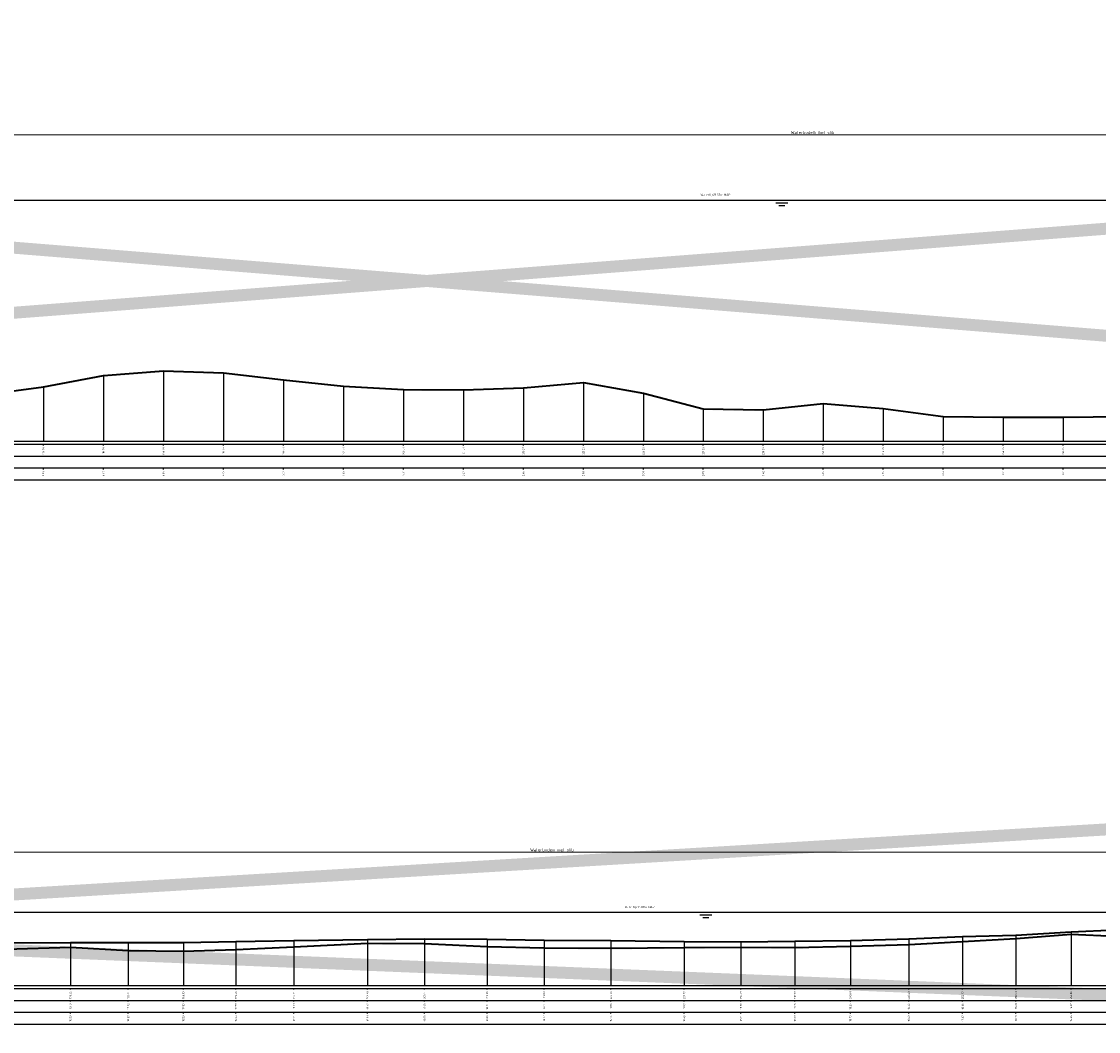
# Model space of a CAD drawing. Header units: metres. Extents: x 173015 to 189682, y 346605 to 348504.
# Tile 184 of 212: x 189054 to 189144, y 348316 to 348400. Entities that reach past the tile are written whole.
import ezdxf
from ezdxf.enums import TextEntityAlignment as Align

# ---------------------------------------------------------------- set-up
doc = ezdxf.new("R2010")
doc.units = ezdxf.units.M
doc.header["$PDMODE"] = 35
doc.header["$PDSIZE"] = 0.075
for name, color, linetype, lineweight in [('B-ME-OB-WATERLIJN-GD', 150, 'Continuous', 25), ('X-ME-AL-PROFIEL_HUIDIG MAAIVELD-GD', 252, 'Continuous', 0), ('X-XX-AL-DETAIL1-M-B', 252, 'Continuous', 18), ('X-XX-AL-DWARSPROFIEL_PROFIELLIJN BOVENKANT SLIB-GD', 42, 'Continuous', 35), ('X-XX-AL-DWARSPROFIEL_PROFIELLIJN MAAIVELD-GD', 8, 'Continuous', 35), ('X-XX-AL-HULPGEOMETRIE-G', 50, 'Continuous', 25), ('X-XX-AL-NAP-T18', 10, 'Continuous', 18)]:
    doc.layers.add(name, color=color, linetype=linetype, lineweight=lineweight)
doc.layers.add('X-ME-AL-PROFIELRASTER-S', color=7, linetype='Continuous')
doc.styles.add('NLCS-ISO-ANNOTATIVE-T18', font='NLCS-ISO.ttf', dxfattribs={"height": 1.8})
doc.styles.add('NLCS-ISO-M100-T18', font='NLCS-ISO.ttf', dxfattribs={"height": 0.18})
doc.styles.add('NLCS-ISO-M100-T25', font='NLCS-ISO.ttf', dxfattribs={"height": 0.25})
doc.dimstyles.new('NLCS-M100-T25-PIJL_L3_H2', dxfattribs={"dimscale": 0.1, "dimtxt": 2.5, "dimasz": 2.5, "dimexe": 2, "dimexo": 2, "dimgap": 0.7, "dimtad": 1, "dimdec": 3, "dimzin": 0, "dimdsep": 46, "dimtxsty": 'NLCS-ISO-M100-T25', "dimcen": 0, "dimdle": 2, "dimclrd": 256, "dimclre": 256, "dimclrt": 256, "dimazin": 0, "dimtfac": 1, "dimtdec": 3, "dimtofl": 0, "dimtmove": 0, "dimatfit": 3, "dimfxl": 2, "dimfxlon": 1, "dimtfillclr": 256, "dimtolj": 1, "dimtzin": 0, "dimlwd": -1, "dimlwe": -1, "dimarcsym": 0})

# ---------------------------------------------------------------- blocks, each defined once
blk = doc.blocks.new('SAL-PROFIELRASTER_BALK_EIND1-D')
at = {"color": 0, "linetype": 'ByBlock', "lineweight": -2, "flags": 128}
for points in [[(0, 0), (1, 0)], [(0, -2.5), (1, -2.5)], [(0, -12.5), (1, -12.5)]]:
    blk.add_lwpolyline(points, dxfattribs=at)
blk = doc.blocks.new('SAL-PROFIELRASTER_BALK_EIND2-D')
at = {"color": 0, "linetype": 'ByBlock', "lineweight": -2}
blk.add_line((1, -12.5), (0, -12.5), dxfattribs=at)
blk = doc.blocks.new('SAL-PROFIELRASTER_BALK_DATA-D')
at = {"color": 0, "linetype": 'ByBlock', "lineweight": -2}
blk.add_lwpolyline([(0, -3.5), (0, -2.5)], dxfattribs=at)
at = {"color": 0, "linetype": 'ByBlock', "lineweight": -2, "style": 'NLCS-ISO-ANNOTATIVE-T18'}
blk.add_attdef('GETAL', text='', height=1.5, rotation=90, dxfattribs=at).set_placement((0.75, -5), align=Align.RIGHT)
blk = doc.blocks.new('SAL-PROFIELRASTER_AANHAAL-D')
at = {"color": 9, "linetype": 'ByBlock', "lineweight": -2, "flags": 128}
blk.add_lwpolyline([(0, 1), (0, 0)], dxfattribs=at)
blk = doc.blocks.new('*D39')
at = {"layer": 'Defpoints', "color": 0, "transparency": 16777216}
for p in [(188890.424, 348390.672), (188890.424, 348383.512), (189350.024, 348363.422)]:
    blk.add_point(p, dxfattribs=at)
at = {"layer": 'X-XX-AL-DETAIL1-M-B', "transparency": 16777216}
for p, q in [((188890.424, 348390.472), (188890.424, 348390.872)), ((189349.774, 348390.672), (188890.674, 348390.672)), ((189350.024, 348390.472), (189350.024, 348390.872))]:
    blk.add_line(p, q, dxfattribs=at)
for points in [[(188890.674, 348390.713), (188890.674, 348390.63), (188890.424, 348390.672)], [(189349.774, 348390.713), (189349.774, 348390.63), (189350.024, 348390.672)]]:
    blk.add_solid(points, dxfattribs=at)
at = {"layer": 'X-XX-AL-DETAIL1-M-B', "transparency": 16777216, "insert": (189120.224, 348390.867), "char_height": 0.25, "attachment_point": 5, "style": 'NLCS-ISO-M100-T25'}
blk.add_mtext('\\A1;Waterbodem met slib', dxfattribs=at)
blk = doc.blocks.new('*D40')
at = {"layer": 'Defpoints', "color": 0, "transparency": 16777216}
for p in [(189004.828, 348330.918), (189004.828, 348321.945), (189192.181, 348321.945)]:
    blk.add_point(p, dxfattribs=at)
at = {"layer": 'X-XX-AL-DETAIL1-M-B', "transparency": 16777216}
for p, q in [((189004.828, 348330.718), (189004.828, 348331.118)), ((189192.181, 348330.718), (189192.181, 348331.118)), ((189191.931, 348330.918), (189005.078, 348330.918))]:
    blk.add_line(p, q, dxfattribs=at)
for points in [[(189005.078, 348330.96), (189005.078, 348330.877), (189004.828, 348330.918)], [(189191.931, 348330.96), (189191.931, 348330.877), (189192.181, 348330.918)]]:
    blk.add_solid(points, dxfattribs=at)
at = {"layer": 'X-XX-AL-DETAIL1-M-B', "transparency": 16777216, "insert": (189098.505, 348331.113), "char_height": 0.25, "attachment_point": 5, "style": 'NLCS-ISO-M100-T25'}
blk.add_mtext('\\A1;Waterbodem met slib', dxfattribs=at)

msp = doc.modelspace()

# ---------------------------------------------------------------- hatches: boundary and pattern name
at = {"layer": 'X-ME-AL-PROFIEL_HUIDIG MAAIVELD-GD'}
h = msp.add_hatch(dxfattribs=at)
h.set_pattern_fill('AGR-MAAIVELD', color=256, scale=0.05, pattern_type=2)
h.set_pattern_definition([(45, (0, 0), (-0.25000007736, 0.25000007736), []), (45, (-0.0357, 0.0357), (0, 0.50000015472), [0.3535535, -0.3535535]), (45, (-0.07143, 0.07143), (0, 0.50000015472), [0.3535535, -0.3535535]), (45, (-0.10764, 0.10764), (0, 0.50000015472), [0.3535535, -0.3535535]), (45, (-0.14286, 0.14286), (0, 0.50000015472), [0.3535535, -0.3535535]), (45, (-0.17857, 0.17857), (0, 0.50000015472), [0.3535535, -0.3535535]), (45, (-0.2143, 0.2143), (0, 0.50000015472), [0.3535535, -0.3535535]), (315, (0, 0), (0.25000007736, 0.25000007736), []), (315, (0.0357, 0.0357), (0.50000015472, -1e-16), [0.3535535, -0.3535535]), (315, (0.07143, 0.07143), (0.50000015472, -1e-16), [0.3535535, -0.3535535]), (315, (0.10764, 0.10764), (0.50000015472, -1e-16), [0.3535535, -0.3535535]), (315, (0.14286, 0.14286), (0.50000015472, -1e-16), [0.3535535, -0.3535535]), (315, (0.17857, 0.17857), (0.50000015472, -1e-16), [0.3535535, -0.3535535]), (315, (0.2143, 0.2143), (0.50000015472, -1e-16), [0.3535535, -0.3535535])])
h.paths.add_polyline_path([(189349.6491, 348385.1277), (189349.6491, 348385.2277), (189348.7739, 348385.0327), (189346.598, 348384.7597), (189344.2243, 348384.1877), (189340.5139, 348382.9987), (189337.707, 348382.4747), (189335.2402, 348382.3107), (189332.9719, 348381.9397), (189331.0087, 348381.8657), (189326.0111, 348381.6957), (189321.0135, 348381.5457), (189316.0159, 348381.1657), (189311.0183, 348380.1057), (189306.0207, 348379.3357), (189301.0231, 348378.5357), (189296.0255, 348377.6857), (189291.0279, 348377.0257), (189286.0303, 348376.0957), (189281.0327, 348374.8457), (189276.0351, 348373.9057), (189271.0375, 348373.2057), (189266.04, 348372.9357), (189261.0424, 348372.9457), (189256.0448, 348371.9457), (189251.0472, 348371.8457), (189246.0496, 348371.9357), (189241.052, 348371.4457), (189236.0544, 348369.8057), (189231.0568, 348368.7957), (189226.0592, 348368.8757), (189221.0616, 348369.4257), (189216.064, 348368.7857), (189211.0664, 348368.0157), (189206.0688, 348367.7257), (189201.0712, 348367.8557), (189196.0736, 348368.2657), (189191.0761, 348368.5457), (189186.0785, 348368.7057), (189181.0809, 348368.5357), (189176.0833, 348368.4357), (189171.0857, 348368.1857), (189166.0881, 348368.0857), (189161.0905, 348368.0057), (189156.0929, 348367.4857), (189151.0953, 348367.2657), (189146.0977, 348367.1957), (189141.1001, 348367.1557), (189136.1025, 348367.1557), (189131.1049, 348367.2157), (189126.1073, 348367.8857), (189121.1098, 348368.2857), (189116.1122, 348367.7657), (189111.1146, 348367.8457), (189106.117, 348369.1457), (189101.1194, 348370.0457), (189096.1218, 348369.6057), (189091.1242, 348369.4157), (189086.1266, 348369.4557), (189081.129, 348369.7457), (189076.1314, 348370.2657), (189071.1338, 348370.8457), (189066.1362, 348370.9957), (189061.1386, 348370.6157), (189056.141, 348369.6757), (189051.1434, 348369.0057), (189046.1459, 348368.7157), (189041.1483, 348369.2457), (189036.1507, 348370.1557), (189031.1531, 348371.4057), (189026.1555, 348371.7057), (189021.1579, 348371.6757), (189016.1603, 348371.6157), (189011.1627, 348371.9657), (189006.1651, 348372.6657), (189001.1675, 348373.4457), (188996.1699, 348374.4857), (188991.1723, 348375.4357), (188986.1747, 348376.2957), (188981.1771, 348377.3657), (188976.1796, 348378.1757), (188971.182, 348378.9157), (188966.1844, 348379.8657), (188961.1868, 348380.2857), (188956.1892, 348380.7857), (188951.1916, 348381.2357), (188946.194, 348381.3427), (188941.5461, 348381.5207), (188937.5444, 348381.6947), (188933.4252, 348382.3557), (188929.2274, 348382.6067), (188925.2357, 348382.3637), (188921.0174, 348382.6887), (188918.0486, 348382.9187), (188915.1552, 348382.9667), (188913.9741, 348383.2377), (188911.2316, 348383.6457), (188909.3069, 348383.9447), (188907.5396, 348384.1557), (188905.8614, 348384.3117), (188903.8265, 348384.4617), (188901.6416, 348384.6107), (188899.3855, 348384.6857), (188897.0584, 348384.7987), (188895.1431, 348384.8407), (188892.8659, 348384.9047), (188891.0155, 348385.0187), (188890.4364, 348385.2317), (188889.6547, 348385.4837), (188887.2296, 348385.5657), (188884.9793, 348385.6627), (188882.3406, 348385.8417), (188879.7566, 348385.8557), (188879.7566, 348385.7557), (188882.3406, 348385.7417), (188884.9793, 348385.5627), (188887.2296, 348385.4657), (188889.6547, 348385.3837), (188890.4364, 348385.1317), (188891.0155, 348384.9187), (188892.8659, 348384.8047), (188895.1431, 348384.7407), (188897.0584, 348384.6987), (188899.3855, 348384.5857), (188901.6416, 348384.5107), (188903.8265, 348384.3617), (188905.8614, 348384.2117), (188907.5396, 348384.0557), (188909.3069, 348383.8447), (188911.2316, 348383.5457), (188913.9741, 348383.1377), (188915.1552, 348382.8667), (188918.0486, 348382.8187), (188921.0174, 348382.5887), (188925.2357, 348382.2637), (188929.2274, 348382.5067), (188933.4252, 348382.2557), (188937.5444, 348381.5947), (188941.5461, 348381.4207), (188946.194, 348381.2427), (188951.1916, 348381.1357), (188956.1892, 348380.6857), (188961.1868, 348380.1857), (188966.1844, 348379.7657), (188971.182, 348378.8157), (188976.1796, 348378.0757), (188981.1771, 348377.2657), (188986.1747, 348376.1957), (188991.1723, 348375.3357), (188996.1699, 348374.3857), (189001.1675, 348373.3457), (189006.1651, 348372.5657), (189011.1627, 348371.8657), (189016.1603, 348371.5157), (189021.1579, 348371.5757), (189026.1555, 348371.6057), (189031.1531, 348371.3057), (189036.1507, 348370.0557), (189041.1483, 348369.1457), (189046.1459, 348368.6157), (189051.1434, 348368.9057), (189056.141, 348369.5757), (189061.1386, 348370.5157), (189066.1362, 348370.8957), (189071.1338, 348370.7457), (189076.1314, 348370.1657), (189081.129, 348369.6457), (189086.1266, 348369.3557), (189091.1242, 348369.3157), (189096.1218, 348369.5057), (189101.1194, 348369.9457), (189106.117, 348369.0457), (189111.1146, 348367.7457), (189116.1122, 348367.6657), (189121.1098, 348368.1857), (189126.1073, 348367.7857), (189131.1049, 348367.1157), (189136.1025, 348367.0557), (189141.1001, 348367.0557), (189146.0977, 348367.0957), (189151.0953, 348367.1657), (189156.0929, 348367.3857), (189161.0905, 348367.9057), (189166.0881, 348367.9857), (189171.0857, 348368.0857), (189176.0833, 348368.3357), (189181.0809, 348368.4357), (189186.0785, 348368.6057), (189191.0761, 348368.4457), (189196.0736, 348368.1657), (189201.0712, 348367.7557), (189206.0688, 348367.6257), (189211.0664, 348367.9157), (189216.064, 348368.6857), (189221.0616, 348369.3257), (189226.0592, 348368.7757), (189231.0568, 348368.6957), (189236.0544, 348369.7057), (189241.052, 348371.3457), (189246.0496, 348371.8357), (189251.0472, 348371.7457), (189256.0448, 348371.8457), (189261.0424, 348372.8457), (189266.04, 348372.8357), (189271.0375, 348373.1057), (189276.0351, 348373.8057), (189281.0327, 348374.7457), (189286.0303, 348375.9957), (189291.0279, 348376.9257), (189296.0255, 348377.5857), (189301.0231, 348378.4357), (189306.0207, 348379.2357), (189311.0183, 348380.0057), (189316.0159, 348381.0657), (189321.0135, 348381.4457), (189326.0111, 348381.5957), (189331.0087, 348381.7657), (189332.9719, 348381.8397), (189335.2402, 348382.2107), (189337.707, 348382.3747), (189340.5139, 348382.8987), (189344.2243, 348384.0877), (189346.598, 348384.6597), (189348.7739, 348384.9327)])
h = msp.add_hatch(dxfattribs=at)
h.set_pattern_fill('AGR-MAAIVELD', color=256, scale=0.05, pattern_type=2)
h.set_pattern_definition([(45, (2153.99712, 154.15707), (-0.25000007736, 0.25000007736), []), (45, (2153.9614, 154.19278), (0, 0.50000015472), [0.3535535, -0.3535535]), (45, (2153.9257, 154.2285), (0, 0.50000015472), [0.3535535, -0.3535535]), (45, (2153.88948, 154.2647), (0, 0.50000015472), [0.3535535, -0.3535535]), (45, (2153.85426, 154.29992), (0, 0.50000015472), [0.3535535, -0.3535535]), (45, (2153.81855, 154.33564), (0, 0.50000015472), [0.3535535, -0.3535535]), (45, (2153.78284, 154.37135), (0, 0.50000015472), [0.3535535, -0.3535535]), (315, (2153.99712, 154.15707), (0.25000007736, 0.25000007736), []), (315, (2154.03284, 154.19278), (0.50000015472, -1e-16), [0.3535535, -0.3535535]), (315, (2154.06855, 154.2285), (0.50000015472, -1e-16), [0.3535535, -0.3535535]), (315, (2154.10476, 154.2647), (0.50000015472, -1e-16), [0.3535535, -0.3535535]), (315, (2154.13998, 154.29992), (0.50000015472, -1e-16), [0.3535535, -0.3535535]), (315, (2154.1757, 154.33564), (0.50000015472, -1e-16), [0.3535535, -0.3535535]), (315, (2154.2114, 154.37135), (0.50000015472, -1e-16), [0.3535535, -0.3535535])])
h.paths.add_polyline_path([(189195.2551, 348326.5533), (189194.0546, 348326.2553), (189193.3331, 348326.0603), (189192.1813, 348325.9053), (189190.4147, 348325.7343), (189188.288, 348325.6073), (189185.8403, 348325.4493), (189183.646, 348325.4213), (189180.6202, 348325.3213), (189177.5695, 348325.1613), (189176.1906, 348325.1523), (189172.7528, 348324.9823), (189168.309, 348324.7123), (189163.3333, 348324.4953), (189159.1148, 348324.5143), (189154.6398, 348324.4443), (189151.1526, 348324.1053), (189148.4097, 348324.1223), (189145.4489, 348323.9153), (189141.7593, 348324.0863), (189137.1705, 348323.7253), (189132.7251, 348323.4703), (189128.2319, 348323.2333), (189123.3677, 348323.0753), (189118.7427, 348322.9763), (189114.2483, 348323.0103), (189109.5284, 348322.9803), (189103.4026, 348322.9173), (189097.8554, 348322.9543), (189093.1109, 348323.0503), (189087.8921, 348323.2953), (189083.1362, 348323.3343), (189076.9962, 348323.0433), (189072.1523, 348322.8013), (189067.7877, 348322.6643), (189063.1978, 348322.7383), (189058.3727, 348323.0003), (189053.0349, 348322.8223), (189047.9447, 348322.9513), (189042.8612, 348323.0673), (189038.0311, 348323.2413), (189034.1395, 348323.4323), (189029.1037, 348323.7683), (189024.4889, 348324.1803), (189020.5525, 348324.4533), (189016.5763, 348324.6633), (189011.5225, 348325.0263), (189008.7871, 348325.3453), (189007.0005, 348325.6063), (189005.2556, 348325.7633), (189004.8283, 348325.9053), (189002.9594, 348326.2933), (189001.1267, 348326.9013), (188999.3711, 348327.1603), (188995.6531, 348327.3173), (188993.1461, 348327.2723), (188990.9811, 348327.2133), (188988.0635, 348327.0063), (188985.3382, 348326.9363), (188982.6591, 348326.6723), (188980.5414, 348326.4893), (188978.746, 348326.4053), (188976.9864, 348325.9093), (188975.8056, 348325.7123), (188974.1429, 348325.4463), (188971.8299, 348325.2783), (188969.2265, 348325.0603), (188968.3442, 348325.0943), (188967.0865, 348324.9503), (188965.65, 348324.8023), (188963.5276, 348324.7983), (188960.1915, 348324.7903), (188956.2982, 348324.6583), (188952.0675, 348324.5513), (188948.069, 348324.4573), (188944.66, 348324.8273), (188941.6228, 348324.0993), (188938.4592, 348324.4173), (188934.8641, 348324.2763), (188931.0871, 348324.3393), (188927.2653, 348324.2323), (188922.8834, 348324.1603), (188918.26, 348324.3523), (188914.4136, 348324.3443), (188910.5025, 348324.7023), (188907.092, 348324.5933), (188904.4401, 348324.9363), (188900.5089, 348324.5633), (188899.2003, 348324.7623), (188896.615, 348325.1043), (188894.3055, 348325.3193), (188893.0213, 348325.4113), (188891.4084, 348325.4603), (188890.0271, 348325.6193), (188889.0865, 348325.8793), (188887.5397, 348325.9503), (188885.7884, 348326.4763), (188883.8909, 348326.5563), (188881.5143, 348326.9253), (188879.7566, 348327.1293), (188879.7566, 348327.0293), (188881.5143, 348326.8253), (188883.8909, 348326.4563), (188885.7884, 348326.3763), (188887.5397, 348325.8503), (188889.0865, 348325.7793), (188890.0271, 348325.5193), (188891.4084, 348325.3603), (188893.0213, 348325.3113), (188894.3055, 348325.2193), (188896.615, 348325.0043), (188899.2003, 348324.6623), (188900.5089, 348324.4633), (188904.4401, 348324.8363), (188907.092, 348324.4933), (188910.5025, 348324.6023), (188914.4136, 348324.2443), (188918.26, 348324.2523), (188922.8834, 348324.0603), (188927.2653, 348324.1323), (188931.0871, 348324.2393), (188934.8641, 348324.1763), (188938.4592, 348324.3173), (188941.6228, 348323.9993), (188944.66, 348324.7273), (188948.069, 348324.3573), (188952.0675, 348324.4513), (188956.2982, 348324.5583), (188960.1915, 348324.6903), (188963.5276, 348324.6983), (188965.65, 348324.7023), (188967.0865, 348324.8503), (188968.3442, 348324.9943), (188969.2265, 348324.9603), (188971.8299, 348325.1783), (188974.1429, 348325.3463), (188975.8056, 348325.6123), (188976.9864, 348325.8093), (188978.746, 348326.3053), (188980.5414, 348326.3893), (188982.6591, 348326.5723), (188985.3382, 348326.8363), (188988.0635, 348326.9063), (188990.9811, 348327.1133), (188993.1461, 348327.1723), (188995.6531, 348327.2173), (188999.3711, 348327.0603), (189001.1267, 348326.8013), (189002.9594, 348326.1933), (189004.8283, 348325.8053), (189005.2556, 348325.6633), (189007.0005, 348325.5063), (189008.7871, 348325.2453), (189011.5225, 348324.9263), (189016.5763, 348324.5633), (189020.5525, 348324.3533), (189024.4889, 348324.0803), (189029.1037, 348323.6683), (189034.1395, 348323.3323), (189038.0311, 348323.1413), (189042.8612, 348322.9673), (189047.9447, 348322.8513), (189053.0349, 348322.7223), (189058.3727, 348322.9003), (189063.1978, 348322.6383), (189067.7877, 348322.5643), (189072.1523, 348322.7013), (189076.9962, 348322.9433), (189083.1362, 348323.2343), (189087.8921, 348323.1953), (189093.1109, 348322.9503), (189097.8554, 348322.8543), (189103.4026, 348322.8173), (189109.5284, 348322.8803), (189114.2483, 348322.9103), (189118.7427, 348322.8763), (189123.3677, 348322.9753), (189128.2319, 348323.1333), (189132.7251, 348323.3703), (189137.1705, 348323.6253), (189141.7593, 348323.9863), (189145.4489, 348323.8153), (189148.4097, 348324.0223), (189151.1526, 348324.0053), (189154.6398, 348324.3443), (189159.1148, 348324.4143), (189163.3333, 348324.3953), (189168.309, 348324.6123), (189172.7528, 348324.8823), (189176.1906, 348325.0523), (189177.5695, 348325.0613), (189180.6202, 348325.2213), (189183.646, 348325.3213), (189185.8403, 348325.3493), (189188.288, 348325.5073), (189190.4147, 348325.6343), (189192.1813, 348325.8053), (189193.3331, 348325.9603), (189194.0546, 348326.1553), (189195.2551, 348326.4533)])

# ---------------------------------------------------------------- linework, layer by layer
at = {"layer": 'B-ME-OB-WATERLIJN-GD'}
for points in [[(188890.4239, 348385.2357), (189349.6491, 348385.2357)], [(189117.1527, 348385.0173), (189118.1527, 348385.0173)], [(189117.4027, 348384.793), (189117.9027, 348384.793)], [(189004.8313, 348325.9043), (189192.1705, 348325.9043)], [(189110.8376, 348325.6859), (189111.8376, 348325.6859)], [(189111.0876, 348325.4615), (189111.5876, 348325.4615)]]:
    msp.add_lwpolyline(points, dxfattribs=at)
at = {"layer": 'X-XX-AL-DWARSPROFIEL_PROFIELLIJN BOVENKANT SLIB-GD'}
msp.add_lwpolyline([(189053.0349, 348323.3543), (189058.3727, 348323.4043), (189063.1978, 348323.3843), (189067.7877, 348323.4043), (189072.1523, 348323.4643), (189076.9962, 348323.5543), (189083.1362, 348323.6443), (189087.8921, 348323.6943), (189093.1109, 348323.6643), (189097.8554, 348323.5843), (189103.4026, 348323.5543), (189109.5284, 348323.4643), (189114.2483, 348323.4543), (189118.7427, 348323.5043), (189123.3677, 348323.5643), (189128.2319, 348323.7043), (189132.7251, 348323.8843), (189137.1705, 348323.9943), (189141.7593, 348324.2743), (189145.4489, 348324.4343)], dxfattribs=at)
at = {"layer": 'X-XX-AL-DWARSPROFIEL_PROFIELLIJN MAAIVELD-GD'}
for points in [[(189051.1434, 348369.0057), (189056.141, 348369.6757), (189061.1386, 348370.6157), (189066.1362, 348370.9957), (189071.1338, 348370.8457), (189076.1314, 348370.2657), (189081.129, 348369.7457), (189086.1266, 348369.4557), (189091.1242, 348369.4157), (189096.1218, 348369.6057), (189101.1194, 348370.0457), (189106.117, 348369.1457), (189111.1146, 348367.8457), (189116.1122, 348367.7657), (189121.1098, 348368.2857), (189126.1073, 348367.8857), (189131.1049, 348367.2157), (189136.1025, 348367.1557), (189141.1001, 348367.1557), (189146.0977, 348367.1957)], [(189053.0349, 348322.8223), (189058.3727, 348323.0003), (189063.1978, 348322.7383), (189067.7877, 348322.6643), (189072.1523, 348322.8013), (189076.9962, 348323.0433), (189083.1362, 348323.3343), (189087.8921, 348323.2953), (189093.1109, 348323.0503), (189097.8554, 348322.9543), (189103.4026, 348322.9173), (189109.5284, 348322.9803), (189114.2483, 348323.0103), (189118.7427, 348322.9763), (189123.3677, 348323.0753), (189128.2319, 348323.2333), (189132.7251, 348323.4703), (189137.1705, 348323.7253), (189141.7593, 348324.0863), (189145.4489, 348323.9153)]]:
    msp.add_lwpolyline(points, dxfattribs=at)
at = {"layer": 'X-XX-AL-HULPGEOMETRIE-G', "const_width": 1}
for points in [[(188872.202, 348361.8957), (189362.0989, 348399.5641), (189361.803, 348356.4332), (188871.8136, 348395.9235)], [(188870.6967, 348316.5017), (189207.2052, 348336.5309), (189206.9852, 348316.5017), (188870.3084, 348330.1814)]]:
    msp.add_lwpolyline(points, dxfattribs=at)

# ---------------------------------------------------------------- block references
at = {"layer": 'X-ME-AL-PROFIELRASTER-S'}
for p, yscale in [((189061.1386, 348365.1457), 5.47), ((189066.1362, 348365.1457), 5.85), ((189071.1338, 348365.1457), 5.7), ((189056.141, 348365.1457), 4.53), ((189076.1314, 348365.1457), 5.12), ((189081.129, 348365.1457), 4.6), ((189096.1218, 348365.1457), 4.46), ((189101.1194, 348365.1457), 4.9), ((189086.1266, 348365.1457), 4.31), ((189091.1242, 348365.1457), 4.27), ((189106.117, 348365.1457), 4), ((189111.1146, 348365.1457), 2.7), ((189121.1098, 348365.1457), 3.14), ((189126.1073, 348365.1457), 2.74), ((189116.1122, 348365.1457), 2.62), ((189131.1049, 348365.1457), 2.07), ((189136.1025, 348365.1457), 2.01), ((189141.1001, 348365.1457), 2.01), ((189132.7251, 348319.8143), 4.07), ((189137.1705, 348319.8143), 4.18), ((189141.7593, 348319.8143), 4.460000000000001), ((189141.7593, 348319.8143), 4.271999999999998), ((189058.3727, 348319.8143), 3.59), ((189058.3727, 348319.8143), 3.186), ((189063.1978, 348319.8143), 3.57), ((189067.7877, 348319.8143), 3.59), ((189072.1523, 348319.8143), 3.649999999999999), ((189076.9962, 348319.8143), 3.739999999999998), ((189076.9962, 348319.8143), 3.228999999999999), ((189083.1362, 348319.8143), 3.829999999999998), ((189083.1362, 348319.8143), 3.52), ((189087.8921, 348319.8143), 3.879999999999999), ((189087.8921, 348319.8143), 3.481000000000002), ((189093.1109, 348319.8143), 3.850000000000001), ((189093.1109, 348319.8143), 3.236000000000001), ((189097.8554, 348319.8143), 3.77), ((189097.8554, 348319.8143), 3.140000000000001), ((189103.4026, 348319.8143), 3.739999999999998), ((189109.5284, 348319.8143), 3.649999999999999), ((189109.5284, 348319.8143), 3.166), ((189114.2483, 348319.8143), 3.640000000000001), ((189114.2483, 348319.8143), 3.196000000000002), ((189118.7427, 348319.8143), 3.690000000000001), ((189118.7427, 348319.8143), 3.161999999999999), ((189123.3677, 348319.8143), 3.75), ((189123.3677, 348319.8143), 3.260999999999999), ((189128.2319, 348319.8143), 3.890000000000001), ((189128.2319, 348319.8143), 3.419), ((189132.7251, 348319.8143), 3.655999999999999), ((189137.1705, 348319.8143), 3.911000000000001), ((189063.1978, 348319.8143), 2.923999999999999), ((189067.7877, 348319.8143), 2.850000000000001), ((189072.1523, 348319.8143), 2.986999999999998), ((189103.4026, 348319.8143), 3.103000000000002)]:
    msp.add_blockref('SAL-PROFIELRASTER_AANHAAL-D', p, dxfattribs=dict(at, yscale=yscale))
at = {"layer": 'X-ME-AL-PROFIELRASTER-S', "yscale": 0.1}
for name, p, xscale, zscale in [('SAL-PROFIELRASTER_BALK_EIND1-D', (188879.7566, 348365.1457), 471.1424556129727, 471.1424556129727), ('SAL-PROFIELRASTER_BALK_EIND2-D', (188879.7566, 348364.1457), 471.1424556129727, 471.1424556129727), ('SAL-PROFIELRASTER_BALK_EIND2-D', (188879.7566, 348363.1457), 471.1424556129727, 471.1424556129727), ('SAL-PROFIELRASTER_BALK_EIND1-D', (188879.7566, 348319.8143), 316.7484769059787, 316.7484769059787), ('SAL-PROFIELRASTER_BALK_EIND2-D', (188879.7566, 348318.8143), 316.7484769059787, 316.7484769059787), ('SAL-PROFIELRASTER_BALK_EIND2-D', (188879.7566, 348317.8143), 316.7484769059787, 316.7484769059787)]:
    msp.add_blockref(name, p, dxfattribs=dict(at, xscale=xscale, zscale=zscale))
at = {"layer": 'X-ME-AL-PROFIELRASTER-S', "xscale": 0.1, "yscale": 0.1, "zscale": 0.1}
for p, values in [((189056.141, 348365.1457), {'GETAL': '176.38'}), ((189061.1386, 348365.1457), {'GETAL': '181.38'}), ((189066.1362, 348365.1457), {'GETAL': '186.38'}), ((189071.1338, 348365.1457), {'GETAL': '191.38'}), ((189076.1314, 348365.1457), {'GETAL': '196.37'}), ((189081.129, 348365.1457), {'GETAL': '201.37'}), ((189086.1266, 348365.1457), {'GETAL': '206.37'}), ((189091.1242, 348365.1457), {'GETAL': '211.37'}), ((189096.1218, 348365.1457), {'GETAL': '216.37'}), ((189101.1194, 348365.1457), {'GETAL': '221.36'}), ((189106.117, 348365.1457), {'GETAL': '226.36'}), ((189111.1146, 348365.1457), {'GETAL': '231.36'}), ((189116.1122, 348365.1457), {'GETAL': '236.36'}), ((189121.1098, 348365.1457), {'GETAL': '241.35'}), ((189126.1073, 348365.1457), {'GETAL': '246.35'}), ((189131.1049, 348365.1457), {'GETAL': '251.35'}), ((189136.1025, 348365.1457), {'GETAL': '256.35'}), ((189141.1001, 348365.1457), {'GETAL': '261.34'}), ((189056.141, 348363.1457), {'GETAL': '5.53'}), ((189061.1386, 348363.1457), {'GETAL': '6.47'}), ((189066.1362, 348363.1457), {'GETAL': '6.85'}), ((189071.1338, 348363.1457), {'GETAL': '6.70'}), ((189076.1314, 348363.1457), {'GETAL': '6.12'}), ((189081.129, 348363.1457), {'GETAL': '5.60'}), ((189086.1266, 348363.1457), {'GETAL': '5.31'}), ((189091.1242, 348363.1457), {'GETAL': '5.27'}), ((189096.1218, 348363.1457), {'GETAL': '5.46'}), ((189101.1194, 348363.1457), {'GETAL': '5.90'}), ((189106.117, 348363.1457), {'GETAL': '5.00'}), ((189111.1146, 348363.1457), {'GETAL': '3.70'}), ((189116.1122, 348363.1457), {'GETAL': '3.62'}), ((189121.1098, 348363.1457), {'GETAL': '4.14'}), ((189126.1073, 348363.1457), {'GETAL': '3.74'}), ((189131.1049, 348363.1457), {'GETAL': '3.07'}), ((189136.1025, 348363.1457), {'GETAL': '3.01'}), ((189141.1001, 348363.1457), {'GETAL': '3.01'}), ((189058.3727, 348319.8143), {'GETAL': '178.62'}), ((189058.3727, 348319.8143), {'GETAL': '178.62'}), ((189063.1978, 348319.8143), {'GETAL': '183.44'}), ((189063.1978, 348319.8143), {'GETAL': '183.44'}), ((189067.7877, 348319.8143), {'GETAL': '188.03'}), ((189067.7877, 348319.8143), {'GETAL': '188.03'}), ((189072.1523, 348319.8143), {'GETAL': '192.40'}), ((189072.1523, 348319.8143), {'GETAL': '192.40'}), ((189076.9962, 348319.8143), {'GETAL': '197.24'}), ((189076.9962, 348319.8143), {'GETAL': '197.24'}), ((189083.1362, 348319.8143), {'GETAL': '203.38'}), ((189083.1362, 348319.8143), {'GETAL': '203.38'}), ((189087.8921, 348319.8143), {'GETAL': '208.14'}), ((189087.8921, 348319.8143), {'GETAL': '208.14'}), ((189093.1109, 348319.8143), {'GETAL': '213.35'}), ((189093.1109, 348319.8143), {'GETAL': '213.35'}), ((189097.8554, 348319.8143), {'GETAL': '218.10'}), ((189097.8554, 348319.8143), {'GETAL': '218.10'}), ((189103.4026, 348319.8143), {'GETAL': '223.65'}), ((189103.4026, 348319.8143), {'GETAL': '223.65'}), ((189109.5284, 348319.8143), {'GETAL': '229.77'}), ((189109.5284, 348319.8143), {'GETAL': '229.77'}), ((189114.2483, 348319.8143), {'GETAL': '234.49'}), ((189114.2483, 348319.8143), {'GETAL': '234.49'}), ((189118.7427, 348319.8143), {'GETAL': '238.99'}), ((189118.7427, 348319.8143), {'GETAL': '238.99'}), ((189123.3677, 348319.8143), {'GETAL': '243.61'}), ((189123.3677, 348319.8143), {'GETAL': '243.61'}), ((189128.2319, 348319.8143), {'GETAL': '248.48'}), ((189128.2319, 348319.8143), {'GETAL': '248.48'}), ((189132.7251, 348319.8143), {'GETAL': '252.97'}), ((189132.7251, 348319.8143), {'GETAL': '252.97'}), ((189137.1705, 348319.8143), {'GETAL': '257.41'}), ((189137.1705, 348319.8143), {'GETAL': '257.41'}), ((189141.7593, 348319.8143), {'GETAL': '262.00'}), ((189141.7593, 348319.8143), {'GETAL': '262.00'}), ((189058.3727, 348318.8143), {'GETAL': '18.19'}), ((189063.1978, 348318.8143), {'GETAL': '17.92'}), ((189067.7877, 348318.8143), {'GETAL': '17.85'}), ((189072.1523, 348318.8143), {'GETAL': '17.99'}), ((189076.9962, 348318.8143), {'GETAL': '18.23'}), ((189083.1362, 348318.8143), {'GETAL': '18.52'}), ((189087.8921, 348318.8143), {'GETAL': '18.48'}), ((189093.1109, 348318.8143), {'GETAL': '18.24'}), ((189097.8554, 348318.8143), {'GETAL': '18.14'}), ((189103.4026, 348318.8143), {'GETAL': '18.10'}), ((189109.5284, 348318.8143), {'GETAL': '18.17'}), ((189114.2483, 348318.8143), {'GETAL': '18.20'}), ((189118.7427, 348318.8143), {'GETAL': '18.16'}), ((189123.3677, 348318.8143), {'GETAL': '18.26'}), ((189128.2319, 348318.8143), {'GETAL': '18.42'}), ((189132.7251, 348318.8143), {'GETAL': '18.66'}), ((189137.1705, 348318.8143), {'GETAL': '18.91'}), ((189141.7593, 348318.8143), {'GETAL': '19.27'}), ((189058.3727, 348317.8143), {'GETAL': '18.59'}), ((189063.1978, 348317.8143), {'GETAL': '18.57'}), ((189067.7877, 348317.8143), {'GETAL': '18.59'}), ((189072.1523, 348317.8143), {'GETAL': '18.65'}), ((189076.9962, 348317.8143), {'GETAL': '18.74'}), ((189083.1362, 348317.8143), {'GETAL': '18.83'}), ((189087.8921, 348317.8143), {'GETAL': '18.88'}), ((189093.1109, 348317.8143), {'GETAL': '18.85'}), ((189097.8554, 348317.8143), {'GETAL': '18.77'}), ((189103.4026, 348317.8143), {'GETAL': '18.74'}), ((189109.5284, 348317.8143), {'GETAL': '18.65'}), ((189114.2483, 348317.8143), {'GETAL': '18.64'}), ((189118.7427, 348317.8143), {'GETAL': '18.69'}), ((189123.3677, 348317.8143), {'GETAL': '18.75'}), ((189128.2319, 348317.8143), {'GETAL': '18.89'}), ((189132.7251, 348317.8143), {'GETAL': '19.07'}), ((189137.1705, 348317.8143), {'GETAL': '19.18'}), ((189141.7593, 348317.8143), {'GETAL': '19.46'})]:
    msp.add_blockref('SAL-PROFIELRASTER_BALK_DATA-D', p, dxfattribs=at).add_auto_attribs(values)

# ---------------------------------------------------------------- texts
at = {"layer": 'X-XX-AL-NAP-T18', "color": 10, "char_height": 0.18, "attachment_point": 7, "style": 'NLCS-ISO-M100-T18'}
for insert in [(189110.8777, 348385.5362), (189104.5626, 348326.2048)]:
    msp.add_mtext_dynamic_manual_height_columns('Waterlijn21.09m NAP', width=30.867547, gutter_width=4.5, heights=[0], dxfattribs=dict(at, insert=insert))

# ---------------------------------------------------------------- dimensions: what is measured, and where the dimension line sits
at = {"layer": 'X-XX-AL-DETAIL1-M-B'}
for base, p1, p2, picture, middle in [((188890.4239, 348390.6718), (189350.0239, 348363.4218), (188890.4239, 348383.5118), '*D39', (189120.2239, 348390.6718)), ((189004.8283, 348330.9182), (189192.1813, 348321.9454), (189004.8283, 348321.9454), '*D40', (189098.5048, 348330.9182))]:
    dim = msp.add_linear_dim(base=base, p1=p1, p2=p2, text='Waterbodem met slib', dimstyle='NLCS-M100-T25-PIJL_L3_H2', dxfattribs=at)
    dim.commit()
    dim.dimension.update_dxf_attribs({"geometry": picture, "text_midpoint": middle, "dimtype": 160})

doc.saveas('drawing.dxf')
